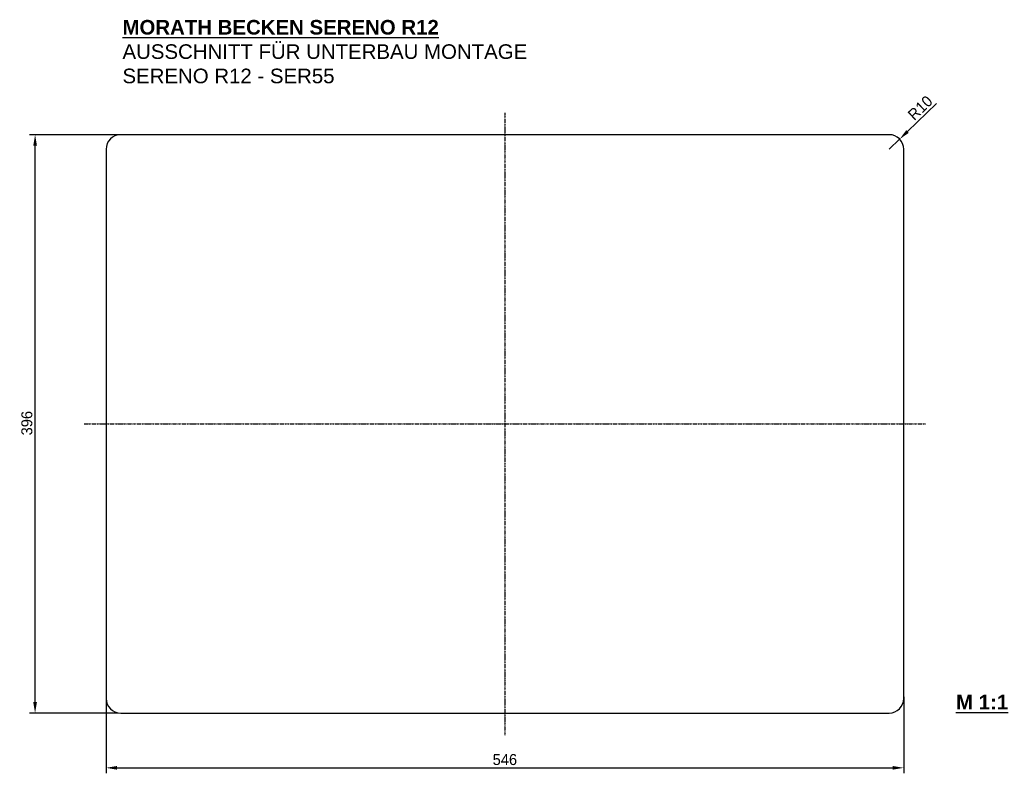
# Model space of a CAD drawing. Extents: x -333 to 341, y 63 to 579.
import ezdxf

# ---------------------------------------------------------------- set-up
doc = ezdxf.new("R2010")
doc.units = 0
doc.header["$MEASUREMENT"] = 0
doc.linetypes.add('STRICHPUNKT', pattern=[1, 0.5, -0.25, 0, -0.25])
doc.layers.get('0').update_dxf_attribs({"linetype": 'CONTINUOUS'})
doc.layers.get('DEFPOINTS').update_dxf_attribs({"linetype": 'CONTINUOUS'})
doc.layers.add('ACHSEN', color=4, linetype='STRICHPUNKT')
doc.dimstyles.new('ISO-25', dxfattribs={"dimtxt": 2.5, "dimasz": 2.5, "dimexe": 1.25, "dimexo": 0.625, "dimtad": 1, "dimdec": 4, "dimdsep": 46, "dimtxsty": 'Standard', "dimcen": 2.5, "dimadec": 0, "dimazin": 0, "dimtfac": 1, "dimtdec": 4, "dimtmove": 2, "dimatfit": 3, "dimfxl": 1, "dimtolj": 1, "dimarcsym": 0})

# ---------------------------------------------------------------- blocks, each defined once
blk = doc.blocks.new('*D22')
at = {"color": 0, "lineweight": -2, "transparency": 16777216}
for p, q in [((-273.52, 114.95), (-273.52, 62.6)), ((272.48, 114.95), (272.48, 62.6)), ((-266.02, 66.35), (264.98, 66.35))]:
    blk.add_line(p, q, dxfattribs=at)
at = {"color": 0, "transparency": 16777216}
for points in [[(-266.02, 67.6), (-266.02, 65.1), (-273.52, 66.35)], [(264.98, 67.6), (264.98, 65.1), (272.48, 66.35)]]:
    blk.add_solid(points, dxfattribs=at)
at = {"layer": 'DEFPOINTS', "color": 0, "transparency": 16777216}
for p in [(-273.52, 116.82), (272.48, 116.82), (272.48, 66.35)]:
    blk.add_point(p, dxfattribs=at)
at = {"color": 0, "transparency": 16777216, "insert": (-0.52, 71.97), "char_height": 7.5, "attachment_point": 5}
blk.add_mtext('\\A1;546', dxfattribs=at)
blk = doc.blocks.new('*D21')
at = {"color": 0, "lineweight": -2, "transparency": 16777216}
for p, q in [((-265.4, 499.82), (-325.85, 499.82)), ((-322.1, 111.32), (-322.1, 492.32)), ((-265.4, 103.82), (-325.85, 103.82))]:
    blk.add_line(p, q, dxfattribs=at)
at = {"color": 0, "transparency": 16777216}
for points in [[(-323.35, 492.32), (-320.85, 492.32), (-322.1, 499.82)], [(-323.35, 111.32), (-320.85, 111.32), (-322.1, 103.82)]]:
    blk.add_solid(points, dxfattribs=at)
at = {"layer": 'DEFPOINTS', "color": 0, "transparency": 16777216}
for p in [(-322.1, 499.82), (-263.52, 499.82), (-263.52, 103.82)]:
    blk.add_point(p, dxfattribs=at)
at = {"color": 0, "transparency": 16777216, "insert": (-327.72, 302.32), "char_height": 7.5, "attachment_point": 5, "rotation": 90}
blk.add_mtext('\\A1;396', dxfattribs=at)
blk = doc.blocks.new('*D23')
at = {"color": 0, "lineweight": -2, "transparency": 16777216}
for p, q in [((294.87, 521.06), (275.08, 501.97)), ((262.48, 489.82), (269.68, 496.76))]:
    blk.add_line(p, q, dxfattribs=at)
at = {"color": 0, "transparency": 16777216}
blk.add_solid([(274.21, 502.87), (275.94, 501.07), (269.68, 496.76)], dxfattribs=at)
at = {"layer": 'DEFPOINTS', "color": 0, "transparency": 16777216}
for p in [(269.68, 496.76), (262.48, 489.82)]:
    blk.add_point(p, dxfattribs=at)
at = {"color": 0, "transparency": 16777216, "insert": (283.77, 518.16), "char_height": 7.5, "attachment_point": 5, "rotation": 43.9558}
blk.add_mtext('\\A1;R10', dxfattribs=at)

msp = doc.modelspace()

# ---------------------------------------------------------------- linework, layer by layer
msp.add_lwpolyline([(-273.52088, 113.82103, 0.414213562), (-263.52088, 103.82103), (262.47912, 103.82103, 0.414213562), (272.47912, 113.82103), (272.47912, 489.82103, 0.414213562), (262.47912, 499.82103), (-263.52088, 499.82103, 0.414213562), (-273.52088, 489.82103)], format="xyb", close=True)
at = {"layer": 'ACHSEN'}
for p, q in [((-0.52088, 514.82103), (-0.52088, 88.82103)), ((-288.52088, 301.82103), (287.47912, 301.82103))]:
    msp.add_line(p, q, dxfattribs=at)

# ---------------------------------------------------------------- texts
at = {"char_height": 10, "attachment_point": 1}
for s, insert in [('{\\fArial|b1|i0|c0|p34;\\LMORATH BECKEN SERENO R12 \\fArial|b0|i0|c0|p34;\\lAUSSCHNITT FÜR UNTERBAU MONTAGE\\PSERENO R12 - SER55}', (-262.28512, 578.36776)), ('{\\fArial|b1|i0|c0|p34;\\LM 1:1}', (308.26041, 116.32525))]:
    msp.add_mtext_dynamic_manual_height_columns(s, width=296.6204082, gutter_width=12.5, heights=[0], dxfattribs=dict(at, insert=insert))

# ---------------------------------------------------------------- dimensions: what is measured, and where the dimension line sits
dim = msp.add_radius_dim(center=(262.47912, 489.82103), mpoint=(269.67787, 496.76206), dimstyle='ISO-25', override={"dimscale": 3, "dimtmove": 0, "dimtzin": 0})
dim.commit()
dim.dimension.update_dxf_attribs({"geometry": '*D23', "text_midpoint": (283.77043, 518.16394)})
dim = msp.add_linear_dim(base=(-322.09796, 499.82103), p1=(-263.52088, 103.82103), p2=(-263.52088, 499.82103), angle=90, dimstyle='ISO-25', override={"dimscale": 3, "dimtmove": 0, "dimtzin": 0})
dim.commit()
dim.dimension.update_dxf_attribs({"geometry": '*D21', "text_midpoint": (-322.09796, 302.32103), "dimtype": 160})
dim = msp.add_linear_dim(base=(272.47912, 66.34516), p1=(-273.52088, 116.82103), p2=(272.47912, 116.82103), dimstyle='ISO-25', override={"dimscale": 3, "dimtmove": 0, "dimtzin": 0})
dim.commit()
dim.dimension.update_dxf_attribs({"geometry": '*D22', "text_midpoint": (-0.52088, 71.97016)})

doc.saveas('drawing.dxf')
